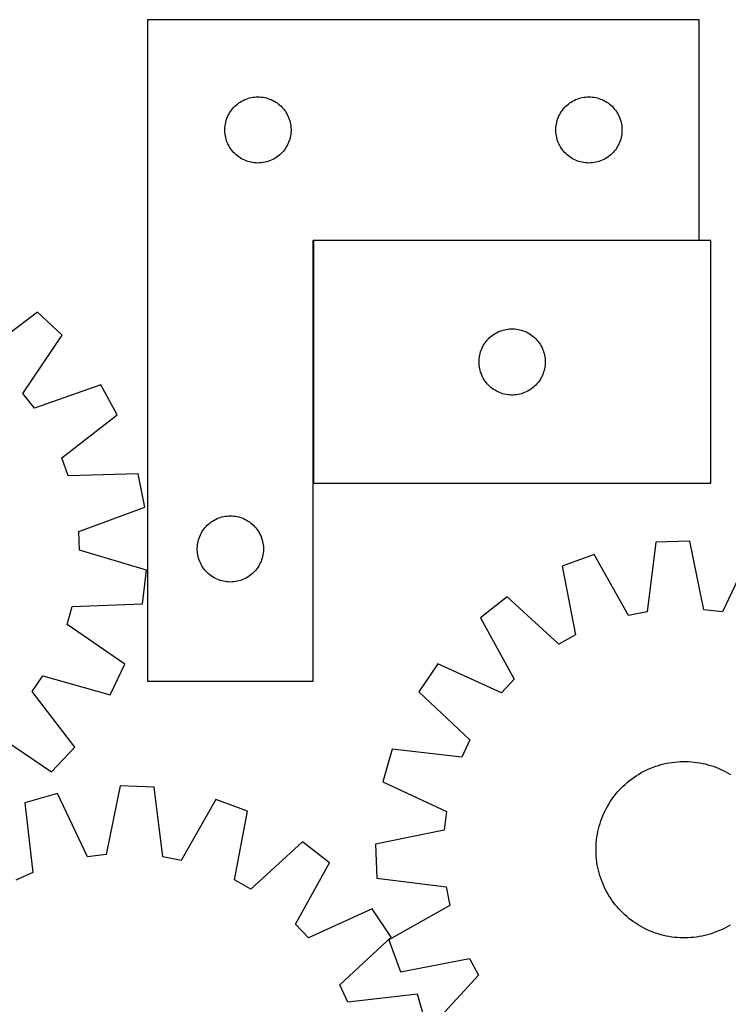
# Model space of a CAD drawing. Header units: millimetres. Extents: x 7 to 1491, y 7 to 2993.
# Tile 10 of 11: x 762 to 1083, y 2547 to 2993. Entities that reach past the tile are written whole.
import ezdxf

# ---------------------------------------------------------------- set-up
doc = ezdxf.new("R2010")
doc.units = ezdxf.units.MM
doc.layers.add('COMMON', color=5, linetype='CONTINUOUS', true_color=0x0000ff)
doc.layers.add('CUT', color=7, linetype='CONTINUOUS', true_color=0x000000)

msp = doc.modelspace()

# ---------------------------------------------------------------- linework, layer by layer
at = {"layer": 'COMMON'}
for p, q in [((895.252384, 2892.919439), (895.252384, 2782.919439)), ((1070.152384, 2893.01944), (895.352385, 2893.01944))]:
    msp.add_line(p, q, dxfattribs=at)
at = {"layer": 'CUT'}
for p, q in [((820.152384, 2993.11944), (820.152384, 2693.11944)), ((1070.152384, 2993.11944), (820.152384, 2993.11944)), ((1070.152384, 2893.11944), (1070.152384, 2993.11944)), ((862.101941, 2955.776073), (862.764163, 2956.173718)), ((862.764163, 2956.173718), (863.445977, 2956.536746)), ((863.445977, 2956.536746), (864.145576, 2956.864193)), ((864.145576, 2956.864193), (864.861103, 2957.155192)), ((864.861103, 2957.155192), (865.590662, 2957.40897)), ((865.590662, 2957.40897), (866.332317, 2957.624856)), ((866.332317, 2957.624856), (867.084103, 2957.802275)), ((867.084103, 2957.802275), (867.844025, 2957.940758)), ((867.844025, 2957.940758), (868.610069, 2958.039938)), ((868.610069, 2958.039938), (869.380203, 2958.099551)), ((869.380203, 2958.099551), (870.152384, 2958.11944)), ((870.152384, 2958.11944), (870.924565, 2958.099551)), ((870.924565, 2958.099551), (871.694699, 2958.039938)), ((871.694699, 2958.039938), (872.460743, 2957.940758)), ((872.460743, 2957.940758), (873.220665, 2957.802275)), ((873.220665, 2957.802275), (873.972451, 2957.624856)), ((873.972451, 2957.624856), (874.714107, 2957.40897)), ((874.714107, 2957.40897), (875.443665, 2957.155192)), ((875.443665, 2957.155192), (876.159193, 2956.864193)), ((876.159193, 2956.864193), (876.858791, 2956.536746)), ((876.858791, 2956.536746), (877.540605, 2956.173718)), ((877.540605, 2956.173718), (878.202827, 2955.776073)), ((1012.101941, 2955.776073), (1012.764163, 2956.173718)), ((1012.764163, 2956.173718), (1013.445977, 2956.536746)), ((1013.445977, 2956.536746), (1014.145576, 2956.864193)), ((1014.145576, 2956.864193), (1014.861103, 2957.155192)), ((1014.861103, 2957.155192), (1015.590662, 2957.40897)), ((1015.590662, 2957.40897), (1016.332317, 2957.624856)), ((1016.332317, 2957.624856), (1017.084103, 2957.802275)), ((1017.084103, 2957.802275), (1017.844025, 2957.940758)), ((1017.844025, 2957.940758), (1018.610069, 2958.039938)), ((1018.610069, 2958.039938), (1019.380203, 2958.099551)), ((1019.380203, 2958.099551), (1020.152384, 2958.11944)), ((1020.152384, 2958.11944), (1020.924565, 2958.099551)), ((1020.924565, 2958.099551), (1021.694699, 2958.039938)), ((1021.694699, 2958.039938), (1022.460743, 2957.940758)), ((1022.460743, 2957.940758), (1023.220665, 2957.802275)), ((1023.220665, 2957.802275), (1023.972451, 2957.624856)), ((1023.972451, 2957.624856), (1024.714107, 2957.40897)), ((1024.714107, 2957.40897), (1025.443665, 2957.155192)), ((1025.443665, 2957.155192), (1026.159193, 2956.864193)), ((1026.159193, 2956.864193), (1026.858791, 2956.536746)), ((1026.858791, 2956.536746), (1027.540605, 2956.173718)), ((1027.540605, 2956.173718), (1028.202827, 2955.776073)), ((857.292665, 2950.841332), (857.707229, 2951.493096)), ((857.707229, 2951.493096), (858.154795, 2952.122654)), ((858.154795, 2952.122654), (858.634177, 2952.728337)), ((858.634177, 2952.728337), (859.144104, 2953.30854)), ((859.144104, 2953.30854), (859.683222, 2953.861723)), ((859.683222, 2953.861723), (860.250102, 2954.386419)), ((860.250102, 2954.386419), (860.843242, 2954.881237)), ((860.843242, 2954.881237), (861.461068, 2955.344865)), ((861.461068, 2955.344865), (862.101941, 2955.776073)), ((878.202827, 2955.776073), (878.843701, 2955.344865)), ((878.843701, 2955.344865), (879.461526, 2954.881237)), ((879.461526, 2954.881237), (880.054666, 2954.386419)), ((880.054666, 2954.386419), (880.621546, 2953.861723)), ((880.621546, 2953.861723), (881.160665, 2953.30854)), ((881.160665, 2953.30854), (881.670591, 2952.728337)), ((881.670591, 2952.728337), (882.149973, 2952.122654)), ((882.149973, 2952.122654), (882.597539, 2951.493096)), ((882.597539, 2951.493096), (883.012104, 2950.841332)), ((1007.292665, 2950.841332), (1007.707229, 2951.493096)), ((1007.707229, 2951.493096), (1008.154795, 2952.122654)), ((1008.154795, 2952.122654), (1008.634177, 2952.728337)), ((1008.634177, 2952.728337), (1009.144104, 2953.30854)), ((1009.144104, 2953.30854), (1009.683222, 2953.861723)), ((1009.683222, 2953.861723), (1010.250102, 2954.386419)), ((1010.250102, 2954.386419), (1010.843242, 2954.881237)), ((1010.843242, 2954.881237), (1011.461068, 2955.344865)), ((1011.461068, 2955.344865), (1012.101941, 2955.776073)), ((1028.202827, 2955.776073), (1028.843701, 2955.344865)), ((1028.843701, 2955.344865), (1029.461526, 2954.881237)), ((1029.461526, 2954.881237), (1030.054666, 2954.386419)), ((1030.054666, 2954.386419), (1030.621546, 2953.861723)), ((1030.621546, 2953.861723), (1031.160665, 2953.30854)), ((1031.160665, 2953.30854), (1031.670591, 2952.728337)), ((1031.670591, 2952.728337), (1032.149973, 2952.122654)), ((1032.149973, 2952.122654), (1032.597539, 2951.493096)), ((1032.597539, 2951.493096), (1033.012104, 2950.841332)), ((855.553419, 2946.564756), (855.750136, 2947.311724)), ((855.750136, 2947.311724), (855.985046, 2948.047575)), ((855.985046, 2948.047575), (856.257525, 2948.770358)), ((856.257525, 2948.770358), (856.56685, 2949.478156)), ((856.56685, 2949.478156), (856.912202, 2950.169091)), ((856.912202, 2950.169091), (857.292665, 2950.841332)), ((883.012104, 2950.841332), (883.392566, 2950.169091)), ((883.392566, 2950.169091), (883.737918, 2949.478156)), ((883.737918, 2949.478156), (884.047244, 2948.770358)), ((884.047244, 2948.770358), (884.319723, 2948.047575)), ((884.319723, 2948.047575), (884.554632, 2947.311724)), ((884.554632, 2947.311724), (884.75135, 2946.564756)), ((1005.553419, 2946.564756), (1005.750136, 2947.311724)), ((1005.750136, 2947.311724), (1005.985046, 2948.047575)), ((1005.985046, 2948.047575), (1006.257525, 2948.770358)), ((1006.257525, 2948.770358), (1006.56685, 2949.478156)), ((1006.56685, 2949.478156), (1006.912202, 2950.169091)), ((1006.912202, 2950.169091), (1007.292665, 2950.841332)), ((1033.012104, 2950.841332), (1033.392566, 2950.169091)), ((1033.392566, 2950.169091), (1033.737918, 2949.478156)), ((1033.737918, 2949.478156), (1034.047244, 2948.770358)), ((1034.047244, 2948.770358), (1034.319723, 2948.047575)), ((1034.319723, 2948.047575), (1034.554632, 2947.311724)), ((1034.554632, 2947.311724), (1034.75135, 2946.564756)), ((855.157357, 2943.505658), (855.197121, 2944.277072)), ((855.157357, 2942.733221), (855.157357, 2943.505658)), ((855.197121, 2941.961808), (855.157357, 2942.733221)), ((855.197121, 2944.277072), (855.276544, 2945.045415)), ((855.276544, 2945.045415), (855.395415, 2945.808651)), ((855.395415, 2945.808651), (855.553419, 2946.564756)), ((884.75135, 2946.564756), (884.909353, 2945.808651)), ((884.909353, 2945.808651), (885.028224, 2945.045415)), ((885.028224, 2945.045415), (885.107647, 2944.277072)), ((885.107647, 2944.277072), (885.147411, 2943.505658)), ((885.147411, 2942.733221), (885.107647, 2941.961808)), ((885.147411, 2943.505658), (885.147411, 2942.733221)), ((1005.157357, 2943.505658), (1005.197121, 2944.277072)), ((1005.157357, 2942.733221), (1005.157357, 2943.505658)), ((1005.197121, 2941.961808), (1005.157357, 2942.733221)), ((1005.197121, 2944.277072), (1005.276544, 2945.045415)), ((1005.276544, 2945.045415), (1005.395415, 2945.808651)), ((1005.395415, 2945.808651), (1005.553419, 2946.564756)), ((1034.75135, 2946.564756), (1034.909353, 2945.808651)), ((1034.909353, 2945.808651), (1035.028224, 2945.045415)), ((1035.028224, 2945.045415), (1035.107647, 2944.277072)), ((1035.107647, 2944.277072), (1035.147411, 2943.505658)), ((1035.147411, 2942.733221), (1035.107647, 2941.961808)), ((1035.147411, 2943.505658), (1035.147411, 2942.733221)), ((855.276544, 2941.193464), (855.197121, 2941.961808)), ((855.395415, 2940.430228), (855.276544, 2941.193464)), ((855.553419, 2939.674124), (855.395415, 2940.430228)), ((855.750136, 2938.927155), (855.553419, 2939.674124)), ((855.985046, 2938.191304), (855.750136, 2938.927155)), ((856.257525, 2937.468521), (855.985046, 2938.191304)), ((884.319723, 2938.191304), (884.047244, 2937.468521)), ((884.554632, 2938.927155), (884.319723, 2938.191304)), ((884.75135, 2939.674124), (884.554632, 2938.927155)), ((884.909353, 2940.430228), (884.75135, 2939.674124)), ((885.028224, 2941.193464), (884.909353, 2940.430228)), ((885.107647, 2941.961808), (885.028224, 2941.193464)), ((1005.276544, 2941.193464), (1005.197121, 2941.961808)), ((1005.395415, 2940.430228), (1005.276544, 2941.193464)), ((1005.553419, 2939.674124), (1005.395415, 2940.430228)), ((1005.750136, 2938.927155), (1005.553419, 2939.674124)), ((1005.985046, 2938.191304), (1005.750136, 2938.927155)), ((1006.257525, 2937.468521), (1005.985046, 2938.191304)), ((1034.319723, 2938.191304), (1034.047244, 2937.468521)), ((1034.554632, 2938.927155), (1034.319723, 2938.191304)), ((1034.75135, 2939.674124), (1034.554632, 2938.927155)), ((1034.909353, 2940.430228), (1034.75135, 2939.674124)), ((1035.028224, 2941.193464), (1034.909353, 2940.430228)), ((1035.107647, 2941.961808), (1035.028224, 2941.193464)), ((856.56685, 2936.760724), (856.257525, 2937.468521)), ((856.912202, 2936.069789), (856.56685, 2936.760724)), ((857.292665, 2935.397548), (856.912202, 2936.069789)), ((857.707229, 2934.745784), (857.292665, 2935.397548)), ((858.154795, 2934.116226), (857.707229, 2934.745784)), ((858.634177, 2933.510542), (858.154795, 2934.116226)), ((859.144104, 2932.93034), (858.634177, 2933.510542)), ((881.670591, 2933.510542), (881.160665, 2932.93034)), ((882.149973, 2934.116226), (881.670591, 2933.510542)), ((882.597539, 2934.745784), (882.149973, 2934.116226)), ((883.012104, 2935.397548), (882.597539, 2934.745784)), ((883.392566, 2936.069789), (883.012104, 2935.397548)), ((883.737918, 2936.760724), (883.392566, 2936.069789)), ((884.047244, 2937.468521), (883.737918, 2936.760724)), ((1006.56685, 2936.760724), (1006.257525, 2937.468521)), ((1006.912202, 2936.069789), (1006.56685, 2936.760724)), ((1007.292665, 2935.397548), (1006.912202, 2936.069789)), ((1007.707229, 2934.745784), (1007.292665, 2935.397548)), ((1008.154795, 2934.116226), (1007.707229, 2934.745784)), ((1008.634177, 2933.510542), (1008.154795, 2934.116226)), ((1009.144104, 2932.93034), (1008.634177, 2933.510542)), ((1031.670591, 2933.510542), (1031.160665, 2932.93034)), ((1032.149973, 2934.116226), (1031.670591, 2933.510542)), ((1032.597539, 2934.745784), (1032.149973, 2934.116226)), ((1033.012104, 2935.397548), (1032.597539, 2934.745784)), ((1033.392566, 2936.069789), (1033.012104, 2935.397548)), ((1033.737918, 2936.760724), (1033.392566, 2936.069789)), ((1034.047244, 2937.468521), (1033.737918, 2936.760724)), ((859.683222, 2932.377157), (859.144104, 2932.93034)), ((860.250102, 2931.852461), (859.683222, 2932.377157)), ((860.843242, 2931.357643), (860.250102, 2931.852461)), ((861.461068, 2930.894015), (860.843242, 2931.357643)), ((862.101941, 2930.462806), (861.461068, 2930.894015)), ((862.764163, 2930.065161), (862.101941, 2930.462806)), ((863.445977, 2929.702133), (862.764163, 2930.065161)), ((864.145576, 2929.374686), (863.445977, 2929.702133)), ((864.861103, 2929.083687), (864.145576, 2929.374686)), ((865.590662, 2928.829909), (864.861103, 2929.083687)), ((875.443665, 2929.083687), (874.714107, 2928.829909)), ((876.159193, 2929.374686), (875.443665, 2929.083687)), ((876.858791, 2929.702133), (876.159193, 2929.374686)), ((877.540605, 2930.065161), (876.858791, 2929.702133)), ((878.202827, 2930.462806), (877.540605, 2930.065161)), ((878.843701, 2930.894015), (878.202827, 2930.462806)), ((879.461526, 2931.357643), (878.843701, 2930.894015)), ((880.054666, 2931.852461), (879.461526, 2931.357643)), ((880.621546, 2932.377157), (880.054666, 2931.852461)), ((881.160665, 2932.93034), (880.621546, 2932.377157)), ((1009.683222, 2932.377157), (1009.144104, 2932.93034)), ((1010.250102, 2931.852461), (1009.683222, 2932.377157)), ((1010.843242, 2931.357643), (1010.250102, 2931.852461)), ((1011.461068, 2930.894015), (1010.843242, 2931.357643)), ((1012.101941, 2930.462806), (1011.461068, 2930.894015)), ((1012.764163, 2930.065161), (1012.101941, 2930.462806)), ((1013.445977, 2929.702133), (1012.764163, 2930.065161)), ((1014.145576, 2929.374686), (1013.445977, 2929.702133)), ((1014.861103, 2929.083687), (1014.145576, 2929.374686)), ((1015.590662, 2928.829909), (1014.861103, 2929.083687)), ((1025.443665, 2929.083687), (1024.714107, 2928.829909)), ((1026.159193, 2929.374686), (1025.443665, 2929.083687)), ((1026.858791, 2929.702133), (1026.159193, 2929.374686)), ((1027.540605, 2930.065161), (1026.858791, 2929.702133)), ((1028.202827, 2930.462806), (1027.540605, 2930.065161)), ((1028.843701, 2930.894015), (1028.202827, 2930.462806)), ((1029.461526, 2931.357643), (1028.843701, 2930.894015)), ((1030.054666, 2931.852461), (1029.461526, 2931.357643)), ((1030.621546, 2932.377157), (1030.054666, 2931.852461)), ((1031.160665, 2932.93034), (1030.621546, 2932.377157)), ((866.332317, 2928.614024), (865.590662, 2928.829909)), ((867.084103, 2928.436604), (866.332317, 2928.614024)), ((867.844025, 2928.298121), (867.084103, 2928.436604)), ((868.610069, 2928.198942), (867.844025, 2928.298121)), ((869.380203, 2928.139328), (868.610069, 2928.198942)), ((870.152384, 2928.11944), (869.380203, 2928.139328)), ((870.924565, 2928.139328), (870.152384, 2928.11944)), ((871.694699, 2928.198942), (870.924565, 2928.139328)), ((872.460743, 2928.298121), (871.694699, 2928.198942)), ((873.220665, 2928.436604), (872.460743, 2928.298121)), ((873.972451, 2928.614024), (873.220665, 2928.436604)), ((874.714107, 2928.829909), (873.972451, 2928.614024)), ((1016.332317, 2928.614024), (1015.590662, 2928.829909)), ((1017.084103, 2928.436604), (1016.332317, 2928.614024)), ((1017.844025, 2928.298121), (1017.084103, 2928.436604)), ((1018.610069, 2928.198942), (1017.844025, 2928.298121)), ((1019.380203, 2928.139328), (1018.610069, 2928.198942)), ((1020.152384, 2928.11944), (1019.380203, 2928.139328)), ((1020.924565, 2928.139328), (1020.152384, 2928.11944)), ((1021.694699, 2928.198942), (1020.924565, 2928.139328)), ((1022.460743, 2928.298121), (1021.694699, 2928.198942)), ((1023.220665, 2928.436604), (1022.460743, 2928.298121)), ((1023.972451, 2928.614024), (1023.220665, 2928.436604)), ((1024.714107, 2928.829909), (1023.972451, 2928.614024)), ((895.152384, 2693.11944), (895.152384, 2893.11944)), ((895.152384, 2893.11944), (1070.152384, 2893.11944)), ((1075.352385, 2892.919439), (895.352385, 2892.919439)), ((895.352385, 2892.919439), (895.352385, 2782.919439)), ((1075.352385, 2782.919439), (1075.352385, 2892.919439)), ((770.194625, 2860.560615), (744.979922, 2841.242397)), ((781.40572, 2850.022973), (770.194625, 2860.560615)), ((763.684572, 2823.66134), (781.40572, 2850.022973)), ((974.610102, 2848.388601), (975.163285, 2848.927719)), ((975.163285, 2848.927719), (975.743487, 2849.437645)), ((975.743487, 2849.437645), (976.349171, 2849.917027)), ((976.349171, 2849.917027), (976.978729, 2850.364594)), ((976.978729, 2850.364594), (977.630493, 2850.779158)), ((977.630493, 2850.779158), (978.302734, 2851.159621)), ((978.302734, 2851.159621), (978.993669, 2851.504973)), ((978.993669, 2851.504973), (979.701467, 2851.814298)), ((979.701467, 2851.814298), (980.424249, 2852.086777)), ((980.424249, 2852.086777), (981.160101, 2852.321687)), ((981.160101, 2852.321687), (981.907069, 2852.518404)), ((981.907069, 2852.518404), (982.663174, 2852.676408)), ((982.663174, 2852.676408), (983.42641, 2852.795279)), ((983.42641, 2852.795279), (984.194753, 2852.874702)), ((984.194753, 2852.874702), (984.966166, 2852.914466)), ((984.966166, 2852.914466), (985.738604, 2852.914466)), ((985.738604, 2852.914466), (986.510017, 2852.874702)), ((986.510017, 2852.874702), (987.27836, 2852.795279)), ((987.27836, 2852.795279), (988.041597, 2852.676408)), ((988.041597, 2852.676408), (988.797701, 2852.518404)), ((988.797701, 2852.518404), (989.54467, 2852.321687)), ((989.54467, 2852.321687), (990.280521, 2852.086777)), ((990.280521, 2852.086777), (991.003304, 2851.814298)), ((991.003304, 2851.814298), (991.711101, 2851.504973)), ((991.711101, 2851.504973), (992.402036, 2851.159621)), ((992.402036, 2851.159621), (993.074277, 2850.779158)), ((993.074277, 2850.779158), (993.726041, 2850.364594)), ((993.726041, 2850.364594), (994.355599, 2849.917027)), ((994.355599, 2849.917027), (994.961283, 2849.437645)), ((994.961283, 2849.437645), (995.541485, 2848.927719)), ((995.541485, 2848.927719), (996.094668, 2848.388601)), ((971.607632, 2843.926247), (971.935079, 2844.625846)), ((971.935079, 2844.625846), (972.298107, 2845.30766)), ((972.298107, 2845.30766), (972.695752, 2845.969882)), ((972.695752, 2845.969882), (973.12696, 2846.610755)), ((973.12696, 2846.610755), (973.590588, 2847.228581)), ((973.590588, 2847.228581), (974.085406, 2847.821721)), ((974.085406, 2847.821721), (974.610102, 2848.388601)), ((996.094668, 2848.388601), (996.619364, 2847.821721)), ((996.619364, 2847.821721), (997.114182, 2847.228581)), ((997.114182, 2847.228581), (997.57781, 2846.610755)), ((997.57781, 2846.610755), (998.009019, 2845.969882)), ((998.009019, 2845.969882), (998.406664, 2845.30766)), ((998.406664, 2845.30766), (998.769691, 2844.625846)), ((998.769691, 2844.625846), (999.097139, 2843.926247)), ((970.431887, 2839.461754), (970.531067, 2840.227797)), ((970.531067, 2840.227797), (970.66955, 2840.98772)), ((970.66955, 2840.98772), (970.846969, 2841.739506)), ((970.846969, 2841.739506), (971.062854, 2842.481161)), ((971.062854, 2842.481161), (971.316633, 2843.21072)), ((971.316633, 2843.21072), (971.607632, 2843.926247)), ((999.097139, 2843.926247), (999.388137, 2843.21072)), ((999.388137, 2843.21072), (999.641916, 2842.481161)), ((999.641916, 2842.481161), (999.857801, 2841.739506)), ((999.857801, 2841.739506), (1000.03522, 2840.98772)), ((1000.03522, 2840.98772), (1000.173704, 2840.227797)), ((1000.173704, 2840.227797), (1000.272883, 2839.461754)), ((970.352385, 2837.919439), (970.372274, 2838.69162)), ((970.372274, 2837.147257), (970.352385, 2837.919439)), ((970.372274, 2838.69162), (970.431887, 2839.461754)), ((970.431887, 2836.377124), (970.372274, 2837.147257)), ((970.531067, 2835.61108), (970.431887, 2836.377124)), ((970.66955, 2834.851158), (970.531067, 2835.61108)), ((1000.173704, 2835.61108), (1000.03522, 2834.851158)), ((1000.272883, 2836.377124), (1000.173704, 2835.61108)), ((1000.272883, 2839.461754), (1000.332496, 2838.69162)), ((1000.332496, 2837.147257), (1000.272883, 2836.377124)), ((1000.332496, 2838.69162), (1000.352385, 2837.919439)), ((1000.352385, 2837.919439), (1000.332496, 2837.147257)), ((970.846969, 2834.099372), (970.66955, 2834.851158)), ((971.062854, 2833.357716), (970.846969, 2834.099372)), ((971.316633, 2832.628157), (971.062854, 2833.357716)), ((971.607632, 2831.91263), (971.316633, 2832.628157)), ((971.935079, 2831.213032), (971.607632, 2831.91263)), ((972.298107, 2830.531218), (971.935079, 2831.213032)), ((998.769691, 2831.213032), (998.406664, 2830.531218)), ((999.097139, 2831.91263), (998.769691, 2831.213032)), ((999.388137, 2832.628157), (999.097139, 2831.91263)), ((999.641916, 2833.357716), (999.388137, 2832.628157)), ((999.857801, 2834.099372), (999.641916, 2833.357716)), ((1000.03522, 2834.851158), (999.857801, 2834.099372)), ((798.886991, 2827.464804), (768.936726, 2816.883859)), ((806.293066, 2813.978492), (798.886991, 2827.464804)), ((972.695752, 2829.868996), (972.298107, 2830.531218)), ((973.12696, 2829.228122), (972.695752, 2829.868996)), ((973.590588, 2828.610297), (973.12696, 2829.228122)), ((974.085406, 2828.017157), (973.590588, 2828.610297)), ((974.610102, 2827.450276), (974.085406, 2828.017157)), ((975.163285, 2826.911158), (974.610102, 2827.450276)), ((975.743487, 2826.401232), (975.163285, 2826.911158)), ((976.349171, 2825.92185), (975.743487, 2826.401232)), ((994.961283, 2826.401232), (994.355599, 2825.92185)), ((995.541485, 2826.911158), (994.961283, 2826.401232)), ((996.094668, 2827.450276), (995.541485, 2826.911158)), ((996.619364, 2828.017157), (996.094668, 2827.450276)), ((997.114182, 2828.610297), (996.619364, 2828.017157)), ((997.57781, 2829.228122), (997.114182, 2828.610297)), ((998.009019, 2829.868996), (997.57781, 2829.228122)), ((998.406664, 2830.531218), (998.009019, 2829.868996)), ((768.936726, 2816.883859), (763.684572, 2823.66134)), ((976.978729, 2825.474284), (976.349171, 2825.92185)), ((977.630493, 2825.059719), (976.978729, 2825.474284)), ((978.302734, 2824.679257), (977.630493, 2825.059719)), ((978.993669, 2824.333905), (978.302734, 2824.679257)), ((979.701467, 2824.024579), (978.993669, 2824.333905)), ((980.424249, 2823.7521), (979.701467, 2824.024579)), ((981.160101, 2823.517191), (980.424249, 2823.7521)), ((981.907069, 2823.320473), (981.160101, 2823.517191)), ((982.663174, 2823.162469), (981.907069, 2823.320473)), ((983.42641, 2823.043599), (982.663174, 2823.162469)), ((984.194753, 2822.964176), (983.42641, 2823.043599)), ((984.966166, 2822.924412), (984.194753, 2822.964176)), ((985.738604, 2822.924412), (984.966166, 2822.924412)), ((986.510017, 2822.964176), (985.738604, 2822.924412)), ((987.27836, 2823.043599), (986.510017, 2822.964176)), ((988.041597, 2823.162469), (987.27836, 2823.043599)), ((988.797701, 2823.320473), (988.041597, 2823.162469)), ((989.54467, 2823.517191), (988.797701, 2823.320473)), ((990.280521, 2823.7521), (989.54467, 2823.517191)), ((991.003304, 2824.024579), (990.280521, 2823.7521)), ((991.711101, 2824.333905), (991.003304, 2824.024579)), ((992.402036, 2824.679257), (991.711101, 2824.333905)), ((993.074277, 2825.059719), (992.402036, 2824.679257)), ((993.726041, 2825.474284), (993.074277, 2825.059719)), ((994.355599, 2825.92185), (993.726041, 2825.474284)), ((781.29306, 2794.383226), (806.293066, 2813.978492)), ((784.193799, 2786.314453), (781.29306, 2794.383226)), ((815.947885, 2787.122389), (784.193799, 2786.314453)), ((818.823981, 2772.007542), (815.947885, 2787.122389)), ((895.352385, 2782.919439), (1075.352385, 2782.919439)), ((788.992293, 2761.096762), (818.823981, 2772.007542)), ((846.644104, 2763.30854), (847.183222, 2763.861723)), ((847.183222, 2763.861723), (847.750102, 2764.386419)), ((847.750102, 2764.386419), (848.343242, 2764.881237)), ((848.343242, 2764.881237), (848.961068, 2765.344865)), ((848.961068, 2765.344865), (849.601941, 2765.776073)), ((849.601941, 2765.776073), (850.264163, 2766.173718)), ((850.264163, 2766.173718), (850.945977, 2766.536746)), ((850.945977, 2766.536746), (851.645576, 2766.864193)), ((851.645576, 2766.864193), (852.361103, 2767.155192)), ((852.361103, 2767.155192), (853.090662, 2767.40897)), ((853.090662, 2767.40897), (853.832317, 2767.624856)), ((853.832317, 2767.624856), (854.584103, 2767.802275)), ((854.584103, 2767.802275), (855.344025, 2767.940758)), ((855.344025, 2767.940758), (856.110069, 2768.039938)), ((856.110069, 2768.039938), (856.880203, 2768.099551)), ((856.880203, 2768.099551), (857.652384, 2768.11944)), ((857.652384, 2768.11944), (858.424565, 2768.099551)), ((858.424565, 2768.099551), (859.194699, 2768.039938)), ((859.194699, 2768.039938), (859.960743, 2767.940758)), ((859.960743, 2767.940758), (860.720665, 2767.802275)), ((860.720665, 2767.802275), (861.472451, 2767.624856)), ((861.472451, 2767.624856), (862.214107, 2767.40897)), ((862.214107, 2767.40897), (862.943665, 2767.155192)), ((862.943665, 2767.155192), (863.659193, 2766.864193)), ((863.659193, 2766.864193), (864.358791, 2766.536746)), ((864.358791, 2766.536746), (865.040605, 2766.173718)), ((865.040605, 2766.173718), (865.702827, 2765.776073)), ((865.702827, 2765.776073), (866.343701, 2765.344865)), ((866.343701, 2765.344865), (866.961526, 2764.881237)), ((866.961526, 2764.881237), (867.554666, 2764.386419)), ((867.554666, 2764.386419), (868.121546, 2763.861723)), ((868.121546, 2763.861723), (868.660665, 2763.30854)), ((789.257671, 2752.526526), (788.992293, 2761.096762)), ((843.757525, 2758.770358), (844.06685, 2759.478156)), ((844.06685, 2759.478156), (844.412202, 2760.169091)), ((844.412202, 2760.169091), (844.792665, 2760.841332)), ((844.792665, 2760.841332), (845.207229, 2761.493096)), ((845.207229, 2761.493096), (845.654795, 2762.122654)), ((845.654795, 2762.122654), (846.134177, 2762.728337)), ((846.134177, 2762.728337), (846.644104, 2763.30854)), ((868.660665, 2763.30854), (869.170591, 2762.728337)), ((869.170591, 2762.728337), (869.649973, 2762.122654)), ((869.649973, 2762.122654), (870.097539, 2761.493096)), ((870.097539, 2761.493096), (870.512104, 2760.841332)), ((870.512104, 2760.841332), (870.892566, 2760.169091)), ((870.892566, 2760.169091), (871.237918, 2759.478156)), ((871.237918, 2759.478156), (871.547244, 2758.770358)), ((842.697121, 2754.277072), (842.776544, 2755.045415)), ((842.776544, 2755.045415), (842.895415, 2755.808651)), ((842.895415, 2755.808651), (843.053419, 2756.564756)), ((843.053419, 2756.564756), (843.250136, 2757.311724)), ((843.250136, 2757.311724), (843.485046, 2758.047575)), ((843.485046, 2758.047575), (843.757525, 2758.770358)), ((871.547244, 2758.770358), (871.819723, 2758.047575)), ((871.819723, 2758.047575), (872.054632, 2757.311724)), ((872.054632, 2757.311724), (872.25135, 2756.564756)), ((872.25135, 2756.564756), (872.409353, 2755.808651)), ((872.409353, 2755.808651), (872.528224, 2755.045415)), ((872.528224, 2755.045415), (872.607647, 2754.277072)), ((1050.514289, 2756.135978), (1046.538048, 2724.621469)), ((1065.889759, 2756.706489), (1050.514289, 2756.135978)), ((1072.190562, 2725.573314), (1065.889759, 2756.706489)), ((819.707268, 2743.482366), (789.257671, 2752.526526)), ((842.657357, 2753.505658), (842.697121, 2754.277072)), ((842.657357, 2752.733221), (842.657357, 2753.505658)), ((842.697121, 2751.961808), (842.657357, 2752.733221)), ((842.776544, 2751.193464), (842.697121, 2751.961808)), ((842.895415, 2750.430228), (842.776544, 2751.193464)), ((872.528224, 2751.193464), (872.409353, 2750.430228)), ((872.607647, 2751.961808), (872.528224, 2751.193464)), ((872.607647, 2754.277072), (872.647411, 2753.505658)), ((872.647411, 2752.733221), (872.607647, 2751.961808)), ((872.647411, 2753.505658), (872.647411, 2752.733221)), ((1022.511728, 2750.629402), (1008.065085, 2745.335532)), ((1038.124828, 2722.967048), (1022.511728, 2750.629402)), ((1094.223403, 2753.290287), (1080.703254, 2724.546934)), ((843.053419, 2749.674124), (842.895415, 2750.430228)), ((843.250136, 2748.927155), (843.053419, 2749.674124)), ((843.485046, 2748.191304), (843.250136, 2748.927155)), ((843.757525, 2747.468521), (843.485046, 2748.191304)), ((844.06685, 2746.760724), (843.757525, 2747.468521)), ((844.412202, 2746.069789), (844.06685, 2746.760724)), ((844.792665, 2745.397548), (844.412202, 2746.069789)), ((870.892566, 2746.069789), (870.512104, 2745.397548)), ((871.237918, 2746.760724), (870.892566, 2746.069789)), ((871.547244, 2747.468521), (871.237918, 2746.760724)), ((871.819723, 2748.191304), (871.547244, 2747.468521)), ((872.054632, 2748.927155), (871.819723, 2748.191304)), ((872.25135, 2749.674124), (872.054632, 2748.927155)), ((872.409353, 2750.430228), (872.25135, 2749.674124)), ((817.771853, 2728.218529), (819.707268, 2743.482366)), ((845.207229, 2744.745784), (844.792665, 2745.397548)), ((845.654795, 2744.116226), (845.207229, 2744.745784)), ((846.134177, 2743.510542), (845.654795, 2744.116226)), ((846.644104, 2742.93034), (846.134177, 2743.510542)), ((847.183222, 2742.377157), (846.644104, 2742.93034)), ((847.750102, 2741.852461), (847.183222, 2742.377157)), ((848.343242, 2741.357643), (847.750102, 2741.852461)), ((867.554666, 2741.852461), (866.961526, 2741.357643)), ((868.121546, 2742.377157), (867.554666, 2741.852461)), ((868.660665, 2742.93034), (868.121546, 2742.377157)), ((869.170591, 2743.510542), (868.660665, 2742.93034)), ((869.649973, 2744.116226), (869.170591, 2743.510542)), ((870.097539, 2744.745784), (869.649973, 2744.116226)), ((870.512104, 2745.397548), (870.097539, 2744.745784)), ((1008.065085, 2745.335532), (1014.021974, 2714.134727)), ((848.961068, 2740.894015), (848.343242, 2741.357643)), ((849.601941, 2740.462806), (848.961068, 2740.894015)), ((850.264163, 2740.065161), (849.601941, 2740.462806)), ((850.945977, 2739.702133), (850.264163, 2740.065161)), ((851.645576, 2739.374686), (850.945977, 2739.702133)), ((852.361103, 2739.083687), (851.645576, 2739.374686)), ((853.090662, 2738.829909), (852.361103, 2739.083687)), ((853.832317, 2738.614024), (853.090662, 2738.829909)), ((854.584103, 2738.436604), (853.832317, 2738.614024)), ((855.344025, 2738.298121), (854.584103, 2738.436604)), ((856.110069, 2738.198942), (855.344025, 2738.298121)), ((856.880203, 2738.139328), (856.110069, 2738.198942)), ((857.652384, 2738.11944), (856.880203, 2738.139328)), ((858.424565, 2738.139328), (857.652384, 2738.11944)), ((859.194699, 2738.198942), (858.424565, 2738.139328)), ((859.960743, 2738.298121), (859.194699, 2738.198942)), ((860.720665, 2738.436604), (859.960743, 2738.298121)), ((861.472451, 2738.614024), (860.720665, 2738.436604)), ((862.214107, 2738.829909), (861.472451, 2738.614024)), ((862.943665, 2739.083687), (862.214107, 2738.829909)), ((863.659193, 2739.374686), (862.943665, 2739.083687)), ((864.358791, 2739.702133), (863.659193, 2739.374686)), ((865.040605, 2740.065161), (864.358791, 2739.702133)), ((865.702827, 2740.462806), (865.040605, 2740.065161)), ((866.343701, 2740.894015), (865.702827, 2740.462806)), ((866.961526, 2741.357643), (866.343701, 2740.894015)), ((786.028615, 2727.06026), (817.771853, 2728.218529)), ((983.134692, 2731.4452), (971.031014, 2721.946172)), ((1006.531771, 2709.961451), (983.134692, 2731.4452)), ((783.632657, 2718.827475), (786.028615, 2727.06026)), ((1046.538048, 2724.621469), (1038.124828, 2722.967048)), ((1080.703254, 2724.546934), (1072.190562, 2725.573314)), ((971.031014, 2721.946172), (986.337931, 2694.113223)), ((809.797145, 2700.816525), (783.632657, 2718.827475)), ((1014.021974, 2714.134727), (1006.531771, 2709.961451)), ((803.239671, 2686.89783), (809.797145, 2700.816525)), ((951.61315, 2701.031766), (943.037229, 2688.257411)), ((980.503938, 2687.829602), (951.61315, 2701.031766)), ((767.86937, 2688.515998), (772.692132, 2695.60545)), ((772.692132, 2695.60545), (803.239671, 2686.89783)), ((820.152384, 2693.11944), (895.152384, 2693.11944)), ((986.337931, 2694.113223), (980.503938, 2687.829602)), ((787.187587, 2663.301295), (767.86937, 2688.515998)), ((943.037229, 2688.257411), (966.195827, 2666.516801)), ((750.288313, 2669.811348), (776.649945, 2652.0902)), ((966.195827, 2666.516801), (962.589115, 2658.737919)), ((776.649945, 2652.0902), (787.187587, 2663.301295)), ((931.03265, 2662.366179), (926.823958, 2647.566941)), ((962.589115, 2658.737919), (931.03265, 2662.366179)), ((1060.333992, 2656.612336), (1061.588267, 2656.688502)), ((1061.588267, 2656.688502), (1062.844315, 2656.725232)), ((1062.844315, 2656.725232), (1064.100897, 2656.722491)), ((1064.100897, 2656.722491), (1065.356774, 2656.680281)), ((1065.356774, 2656.680281), (1066.610704, 2656.598643)), ((1044.745326, 2652.120266), (1045.866194, 2652.6883)), ((1045.866194, 2652.6883), (1047.004351, 2653.220846)), ((1047.004351, 2653.220846), (1048.158674, 2653.717379)), ((1048.158674, 2653.717379), (1049.328023, 2654.177409)), ((1049.328023, 2654.177409), (1050.511246, 2654.600482)), ((1050.511246, 2654.600482), (1051.707174, 2654.98618)), ((1051.707174, 2654.98618), (1052.914627, 2655.334123)), ((1052.914627, 2655.334123), (1054.132414, 2655.643967)), ((1054.132414, 2655.643967), (1055.359331, 2655.915407)), ((1055.359331, 2655.915407), (1056.59417, 2656.148174)), ((1056.59417, 2656.148174), (1057.835711, 2656.342039)), ((1057.835711, 2656.342039), (1059.082728, 2656.496811)), ((1059.082728, 2656.496811), (1060.333992, 2656.612336)), ((1066.610704, 2656.598643), (1067.861452, 2656.477659)), ((1067.861452, 2656.477659), (1069.107782, 2656.317448)), ((1069.107782, 2656.317448), (1070.348465, 2656.118167)), ((1070.348465, 2656.118167), (1071.582276, 2655.880014)), ((1071.582276, 2655.880014), (1072.807998, 2655.603224)), ((1072.807998, 2655.603224), (1074.024421, 2655.28807)), ((1074.024421, 2655.28807), (1075.230344, 2654.934862)), ((1075.230344, 2654.934862), (1076.424578, 2654.543949)), ((1076.424578, 2654.543949), (1077.605944, 2654.115718)), ((1077.605944, 2654.115718), (1078.773275, 2653.65059)), ((1078.773275, 2653.65059), (1079.925421, 2653.149025)), ((1079.925421, 2653.149025), (1081.061243, 2652.611518)), ((1081.061243, 2652.611518), (1082.179622, 2652.038599)), ((1037.473849, 2647.201731), (1038.44381, 2648.000595)), ((1038.44381, 2648.000595), (1039.438385, 2648.768597)), ((1039.438385, 2648.768597), (1040.456593, 2649.504979)), ((1040.456593, 2649.504979), (1041.497428, 2650.209016)), ((1041.497428, 2650.209016), (1042.559865, 2650.880012)), ((1042.559865, 2650.880012), (1043.642854, 2651.517305)), ((1043.642854, 2651.517305), (1044.745326, 2652.120266)), ((1082.179622, 2652.038599), (1083.279453, 2651.430833)), ((1083.279453, 2651.430833), (1084.359651, 2650.788821)), ((807.679043, 2645.620804), (801.362276, 2614.490863)), ((823.054218, 2645.042408), (807.679043, 2645.620804)), ((827.014299, 2613.525865), (823.054218, 2645.042408)), ((926.823958, 2647.566941), (955.56731, 2634.046792)), ((1033.02586, 2642.773108), (1033.858909, 2643.713871)), ((1033.858909, 2643.713871), (1034.721098, 2644.628004)), ((1034.721098, 2644.628004), (1035.611574, 2645.514603)), ((1035.611574, 2645.514603), (1036.52946, 2646.372794)), ((1036.52946, 2646.372794), (1037.473849, 2647.201731)), ((779.343651, 2642.21913), (764.542257, 2638.018026)), ((792.84906, 2613.468848), (779.343651, 2642.21913)), ((851.053952, 2639.521475), (835.426669, 2611.86713)), ((865.497878, 2634.220197), (851.053952, 2639.521475)), ((1030.001048, 2638.762688), (1030.709619, 2639.800442)), ((1030.709619, 2639.800442), (1031.450438, 2640.815427)), ((1031.450438, 2640.815427), (1032.222772, 2641.806642)), ((1032.222772, 2641.806642), (1033.02586, 2642.773108)), ((764.542257, 2638.018026), (768.154335, 2606.459705)), ((1026.965219, 2633.268959), (1027.502726, 2634.404782)), ((1027.502726, 2634.404782), (1028.075645, 2635.52316)), ((1028.075645, 2635.52316), (1028.683411, 2636.622991)), ((1028.683411, 2636.622991), (1029.325423, 2637.703189)), ((1029.325423, 2637.703189), (1030.001048, 2638.762688)), ((859.524992, 2603.022451), (865.497878, 2634.220197)), ((955.56731, 2634.046792), (954.540931, 2625.534101)), ((1025.570295, 2629.768116), (1025.998526, 2630.949482)), ((1025.998526, 2630.949482), (1026.463654, 2632.116814)), ((1026.463654, 2632.116814), (1026.965219, 2633.268959)), ((954.540931, 2625.534101), (923.407755, 2619.233297)), ((1024.23423, 2624.925815), (1024.51102, 2626.151537)), ((1024.51102, 2626.151537), (1024.826175, 2627.367959)), ((1024.826175, 2627.367959), (1025.179382, 2628.573883)), ((1025.179382, 2628.573883), (1025.570295, 2629.768116)), ((1023.515601, 2619.954243), (1023.636585, 2621.20499)), ((1023.636585, 2621.20499), (1023.796797, 2622.451321)), ((1023.796797, 2622.451321), (1023.996077, 2623.692004)), ((1023.996077, 2623.692004), (1024.23423, 2624.925815)), ((890.421146, 2620.317084), (867.013054, 2598.845335)), ((902.519951, 2610.811851), (890.421146, 2620.317084)), ((923.407755, 2619.233297), (923.978267, 2603.857827)), ((1023.389012, 2616.187853), (1023.391754, 2617.444436)), ((1023.391754, 2617.444436), (1023.433964, 2618.700312)), ((1023.433964, 2618.700312), (1023.515601, 2619.954243)), ((801.362276, 2614.490863), (792.84906, 2613.468848)), ((835.426669, 2611.86713), (827.014299, 2613.525865)), ((1023.425742, 2614.931805), (1023.389012, 2616.187853)), ((1023.501908, 2613.67753), (1023.425742, 2614.931805)), ((1023.617433, 2612.426266), (1023.501908, 2613.67753)), ((1023.772205, 2611.179249), (1023.617433, 2612.426266)), ((887.198765, 2582.986754), (902.519951, 2610.811851)), ((1023.96607, 2609.937708), (1023.772205, 2611.179249)), ((1024.198838, 2608.70287), (1023.96607, 2609.937708)), ((1024.470277, 2607.475952), (1024.198838, 2608.70287)), ((768.154335, 2606.459705), (760.373605, 2602.856983)), ((923.978267, 2603.857827), (955.492775, 2599.881586)), ((1024.780121, 2606.258166), (1024.470277, 2607.475952)), ((1025.128064, 2605.050713), (1024.780121, 2606.258166)), ((1025.513762, 2603.854785), (1025.128064, 2605.050713)), ((1025.936835, 2602.671562), (1025.513762, 2603.854785)), ((867.013054, 2598.845335), (859.524992, 2603.022451)), ((955.492775, 2599.881586), (957.147196, 2591.468367)), ((1026.396865, 2601.502212), (1025.936835, 2602.671562)), ((1026.893398, 2600.347889), (1026.396865, 2601.502212)), ((1027.425945, 2599.209732), (1026.893398, 2600.347889)), ((1027.993978, 2598.088864), (1027.425945, 2599.209732)), ((1028.596939, 2596.986392), (1027.993978, 2598.088864)), ((1029.234232, 2595.903403), (1028.596939, 2596.986392)), ((1029.905228, 2594.840967), (1029.234232, 2595.903403)), ((1030.609265, 2593.800131), (1029.905228, 2594.840967)), ((921.927089, 2589.887491), (893.029535, 2576.700143)), ((930.496458, 2577.108741), (921.927089, 2589.887491)), ((957.147196, 2591.468367), (929.484842, 2575.855266)), ((1031.345648, 2592.781923), (1030.609265, 2593.800131)), ((1032.11365, 2591.787348), (1031.345648, 2592.781923)), ((1032.912513, 2590.817387), (1032.11365, 2591.787348)), ((1033.74145, 2589.872998), (1032.912513, 2590.817387)), ((1034.599641, 2588.955112), (1033.74145, 2589.872998)), ((1035.486241, 2588.064636), (1034.599641, 2588.955112)), ((1036.400373, 2587.202448), (1035.486241, 2588.064636)), ((1037.341137, 2586.369399), (1036.400373, 2587.202448)), ((1038.307603, 2585.56631), (1037.341137, 2586.369399)), ((1039.298817, 2584.793976), (1038.307603, 2585.56631)), ((893.029535, 2576.700143), (887.198765, 2582.986754)), ((1040.313803, 2584.053158), (1039.298817, 2584.793976)), ((1041.351557, 2583.344586), (1040.313803, 2584.053158)), ((1042.411055, 2582.668961), (1041.351557, 2583.344586)), ((1043.491253, 2582.026949), (1042.411055, 2582.668961)), ((1044.591084, 2581.419184), (1043.491253, 2582.026949)), ((1045.709463, 2580.846265), (1044.591084, 2581.419184)), ((1046.845285, 2580.308757), (1045.709463, 2580.846265)), ((1080.904512, 2580.769483), (1079.766355, 2580.236937)), ((1082.02538, 2581.337517), (1080.904512, 2580.769483)), ((1083.127852, 2581.940478), (1082.02538, 2581.337517)), ((1084.210841, 2582.577771), (1083.127852, 2581.940478)), ((907.326716, 2555.380008), (930.496458, 2577.108741)), ((1047.997431, 2579.807192), (1046.845285, 2580.308757)), ((1049.164762, 2579.342065), (1047.997431, 2579.807192)), ((1050.346128, 2578.913833), (1049.164762, 2579.342065)), ((1051.540362, 2578.522921), (1050.346128, 2578.913833)), ((1052.746285, 2578.169713), (1051.540362, 2578.522921)), ((1053.962708, 2577.854558), (1052.746285, 2578.169713)), ((1055.18843, 2577.577768), (1053.962708, 2577.854558)), ((1056.422241, 2577.339615), (1055.18843, 2577.577768)), ((1057.662924, 2577.140335), (1056.422241, 2577.339615)), ((1058.909254, 2576.980124), (1057.662924, 2577.140335)), ((1060.160002, 2576.85914), (1058.909254, 2576.980124)), ((1061.413932, 2576.777502), (1060.160002, 2576.85914)), ((1062.669808, 2576.735292), (1061.413932, 2576.777502)), ((1063.926391, 2576.732551), (1062.669808, 2576.735292)), ((1065.182439, 2576.769281), (1063.926391, 2576.732551)), ((1066.436714, 2576.845446), (1065.182439, 2576.769281)), ((1067.687978, 2576.960972), (1066.436714, 2576.845446)), ((1068.934995, 2577.115744), (1067.687978, 2576.960972)), ((1070.176536, 2577.309609), (1068.934995, 2577.115744)), ((1071.411375, 2577.542376), (1070.176536, 2577.309609)), ((1072.638292, 2577.813816), (1071.411375, 2577.542376)), ((1073.856079, 2578.12366), (1072.638292, 2577.813816)), ((1075.063532, 2578.471603), (1073.856079, 2578.12366)), ((1076.25946, 2578.857301), (1075.063532, 2578.471603)), ((1077.442682, 2579.280373), (1076.25946, 2578.857301)), ((1078.612032, 2579.740403), (1077.442682, 2579.280373)), ((1079.766355, 2580.236937), (1078.612032, 2579.740403)), ((929.484842, 2575.855266), (934.778713, 2561.408623)), ((934.778713, 2561.408623), (965.979518, 2567.365512)), ((965.979518, 2567.365512), (970.152793, 2559.875309)), ((970.152793, 2559.875309), (948.669045, 2536.47823)), ((910.929439, 2547.599278), (907.326716, 2555.380008)), ((942.48776, 2551.211357), (910.929439, 2547.599278)), ((946.688863, 2536.409962), (942.48776, 2551.211357))]:
    msp.add_line(p, q, dxfattribs=at)

doc.saveas('drawing.dxf')
